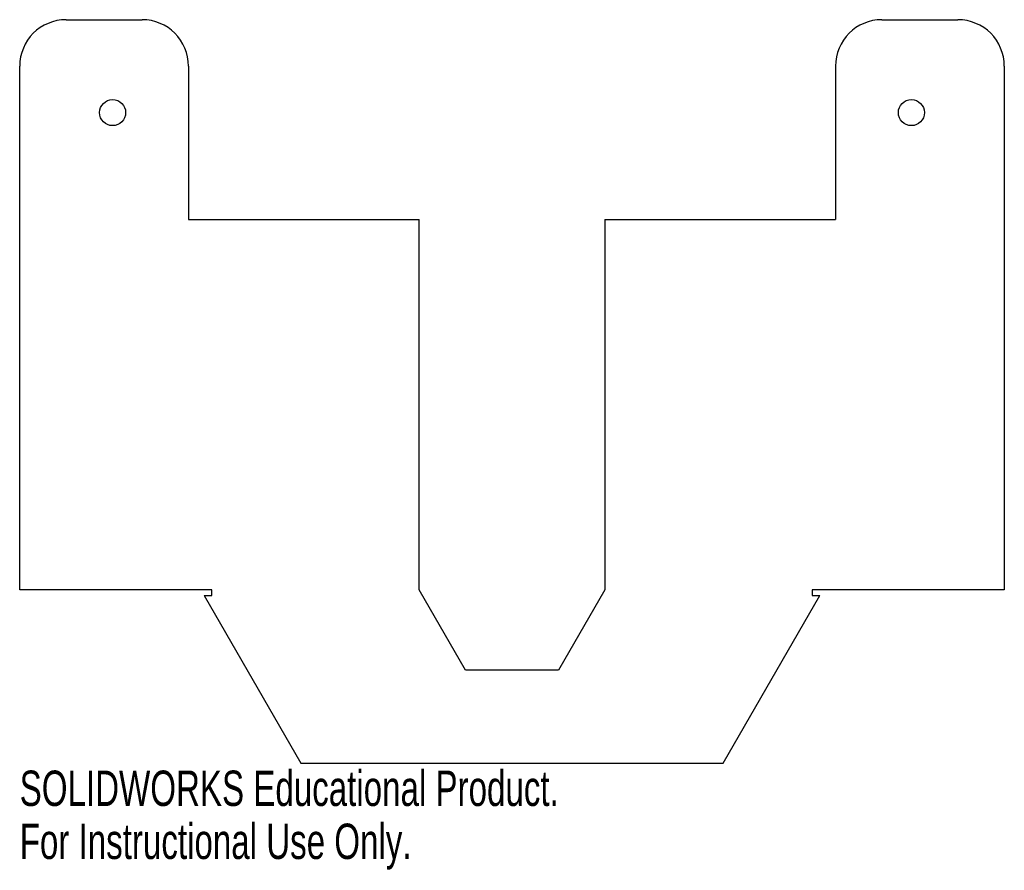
# Model space of a CAD drawing. Header units: inches. Extents: x -2.65 to 2.65, y -4.03 to 0.54.
import ezdxf

# ---------------------------------------------------------------- set-up
doc = ezdxf.new("R2010")
doc.units = ezdxf.units.IN
doc.header["$MEASUREMENT"] = 0
doc.styles.add('SLDTEXTSTYLE0', font='TXT', dxfattribs={"width": 0.7})

msp = doc.modelspace()

# ---------------------------------------------------------------- linework, layer by layer
at = {"color": 7, "linetype": 'Continuous', "lineweight": 25}
for p, q in [((-2.3991, 0.5425), (-1.9906, 0.5425)), ((1.9906, 0.5425), (2.3991, 0.5425)), ((-2.6491, -2.5245), (-2.6491, 0.2925)), ((-1.7406, 0.2925), (-1.7406, -0.5325)), ((1.7406, 0.2925), (1.7406, -0.5325)), ((2.6491, 0.2925), (2.6491, -2.5245)), ((-1.7406, -0.5325), (-0.5, -0.5325)), ((-0.5, -2.5245), (-0.5, -0.5325)), ((0.5, -0.5325), (0.5, -2.5245)), ((0.5, -0.5325), (1.7406, -0.5325)), ((-1.6147, -2.5245), (-2.6491, -2.5245)), ((-1.6147, -2.5558), (-1.6147, -2.5245)), ((-0.25, -2.9575), (-0.5, -2.5245)), ((0.5, -2.5245), (0.25, -2.9575)), ((2.6491, -2.5245), (1.6147, -2.5245)), ((1.6147, -2.5245), (1.6147, -2.5558)), ((-1.657, -2.5558), (-1.1363, -3.4575)), ((-1.657, -2.5558), (-1.6147, -2.5558)), ((1.1363, -3.4575), (1.657, -2.5558)), ((1.6147, -2.5558), (1.657, -2.5558)), ((0.25, -2.9575), (-0.25, -2.9575)), ((-1.1363, -3.4575), (1.1363, -3.4575))]:
    msp.add_line(p, q, dxfattribs=at)
for centre in [(-2.1491, 0.0425), (2.1491, 0.0425)]:
    msp.add_circle(centre, 0.07, dxfattribs=at)
for centre, start, end in [((-2.3991, 0.2925), 90, 180), ((-1.9906, 0.2925), 0, 90), ((1.9906, 0.2925), 90, 180), ((2.3991, 0.2925), 0, 90)]:
    msp.add_arc(centre, 0.25, start, end, dxfattribs=at)

# ---------------------------------------------------------------- texts
at = {"color": 7, "linetype": 'Continuous', "char_height": 0.1903, "attachment_point": 1, "style": 'SLDTEXTSTYLE0'}
for s, insert in [('SOLIDWORKS Educational Product.', (-2.6491, -3.4977)), ('For Instructional Use Only.', (-2.6491, -3.7831))]:
    msp.add_mtext(s, dxfattribs=dict(at, insert=insert))

doc.saveas('drawing.dxf')
